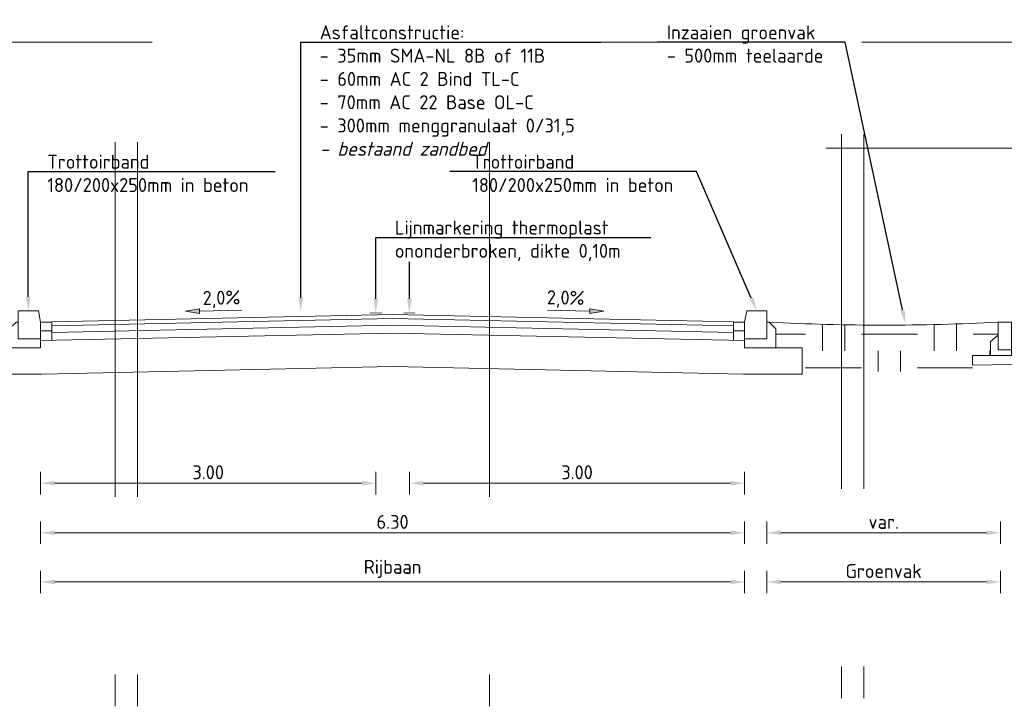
# Model space of a CAD drawing. Header units: metres. Extents: x 195696 to 514079, y 327475 to 328989.
# Tile 224 of 256: x 196449.47 to 196458.28, y 327685.82 to 327691.96. Entities that reach past the tile are written whole.
import ezdxf
from ezdxf import colors
from ezdxf.entities.mleader import LeaderData, LeaderLine
from ezdxf.math import Vec2, Vec3

# ---------------------------------------------------------------- set-up
doc = ezdxf.new("R2010")
doc.units = ezdxf.units.M
doc.linetypes.add('HIDDEN2', pattern=[4.7625, 3.175, -1.5875])
doc.linetypes.add('XX-AFBREEK', pattern=[7, 4, -1, 1, -1])
for name, color, linetype, lineweight in [('N-WE-GR-GROND-A', 92, 'Continuous', 18), ('X-XX-AL-DETAIL1-G', 7, 'Continuous', 18), ('X-XX-AL-DETAIL1-M', 6, 'Continuous', 18), ('X-XX-AL-DETAIL2-G', 6, 'Continuous', 18), ('X-XX-AL-DETAIL2_AFBREEKLIJN-G', 6, 'XX-AFBREEK', 18), ('X-XX-AL-T25', 7, 'Continuous', 25)]:
    doc.layers.add(name, color=color, linetype=linetype, lineweight=lineweight)
doc.layers.add('X-XX-AL-HULPLIJN_CYAAN-GD', color=2, linetype='Continuous', lineweight=18, plot=False)
doc.styles.add('NLCS-ISO', font='NLCS-ISO.ttf')
doc.styles.add('NLCS-ISO-M50-T25', font='NLCS-ISO.ttf', dxfattribs={"height": 0.125})
doc.dimstyles.new('NLCS-M50-T25-PIJL_L2_H2', dxfattribs={"dimscale": 0.05, "dimtxt": 2.5, "dimasz": 2.5, "dimexe": 2, "dimexo": 2, "dimgap": 0.7, "dimtad": 1, "dimzin": 0, "dimdsep": 46, "dimtxsty": 'NLCS-ISO-M50-T25', "dimcen": 0, "dimdle": 2, "dimclrd": 256, "dimclre": 256, "dimclrt": 7, "dimazin": 0, "dimtfac": 1, "dimtdec": 3, "dimtofl": 0, "dimtmove": 0, "dimatfit": 3, "dimfxl": 2, "dimfxlon": 1, "dimtfillclr": 256, "dimtolj": 1, "dimtzin": 0, "dimlwd": -1, "dimlwe": -1, "dimarcsym": 0})

# ---------------------------------------------------------------- blocks, each defined once
blk = doc.blocks.new('*U424')
at = {"layer": 'X-XX-AL-DETAIL1-G'}
blk.add_lwpolyline([(-0.2, -0.1), (-0.2, -0.25), (0, -0.25), (0, 0), (-0.18, 0)], close=True, dxfattribs=at)
blk.add_lwpolyline([(-0.2, -0.25), (-0.2, -0.33), (0.08, -0.33), (0.08, -0.16), (0.02, -0.1), (0, -0.1)], dxfattribs=at)
blk = doc.blocks.new('*U63')
at = {"xscale": -1, "rotation": 6.67010446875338e-08}
blk.add_blockref('*U424', (-0.4, 0.09), dxfattribs=at)
blk = doc.blocks.new('*D82')
at = {"layer": 'defpoints', "color": 0, "transparency": 16777216}
for p in [(196449.6541, 327688.5661), (196455.9541, 327688.5661), (196455.9541, 327687.3738)]:
    blk.add_point(p, dxfattribs=at)
at = {"layer": 'X-XX-AL-DETAIL1-M', "transparency": 16777216}
for p, q in [((196449.6541, 327687.4738), (196449.6541, 327687.2738)), ((196455.9541, 327687.4738), (196455.9541, 327687.2738)), ((196449.7791, 327687.3738), (196455.8291, 327687.3738))]:
    blk.add_line(p, q, dxfattribs=at)
for points in [[(196449.7791, 327687.3946), (196449.7791, 327687.353), (196449.6541, 327687.3738)], [(196455.8291, 327687.3946), (196455.8291, 327687.353), (196455.9541, 327687.3738)]]:
    blk.add_solid(points, dxfattribs=at)
at = {"layer": 'X-XX-AL-DETAIL1-M', "color": 7, "transparency": 16777216, "insert": (196452.8041, 327687.4713), "char_height": 0.125, "attachment_point": 5, "style": 'NLCS-ISO-M50-T25'}
blk.add_mtext('\\A1;6.30', dxfattribs=at)
blk = doc.blocks.new('*D85')
at = {"layer": 'defpoints', "color": 0, "transparency": 16777216}
for p in [(196449.6541, 327688.5661), (196455.9541, 327688.5661), (196455.9541, 327686.9339)]:
    blk.add_point(p, dxfattribs=at)
at = {"layer": 'X-XX-AL-DETAIL1-M', "transparency": 16777216}
for p, q in [((196449.6541, 327687.0339), (196449.6541, 327686.8339)), ((196455.9541, 327687.0339), (196455.9541, 327686.8339)), ((196449.7791, 327686.9339), (196455.8291, 327686.9339))]:
    blk.add_line(p, q, dxfattribs=at)
for points in [[(196449.7791, 327686.9547), (196449.7791, 327686.9131), (196449.6541, 327686.9339)], [(196455.8291, 327686.9547), (196455.8291, 327686.9131), (196455.9541, 327686.9339)]]:
    blk.add_solid(points, dxfattribs=at)
at = {"layer": 'X-XX-AL-DETAIL1-M', "color": 7, "transparency": 16777216, "insert": (196452.8041, 327687.0501), "char_height": 0.125, "attachment_point": 5, "style": 'NLCS-ISO-M50-T25'}
blk.add_mtext('\\A1;Rijbaan', dxfattribs=at)
blk = doc.blocks.new('*D86')
at = {"layer": 'defpoints', "color": 0, "transparency": 16777216}
for p in [(196456.1541, 327688.6223), (196458.2441, 327688.6223), (196458.2441, 327686.9339)]:
    blk.add_point(p, dxfattribs=at)
at = {"layer": 'X-XX-AL-DETAIL1-M', "transparency": 16777216}
for p, q in [((196456.1541, 327687.0339), (196456.1541, 327686.8339)), ((196458.2441, 327687.0339), (196458.2441, 327686.8339)), ((196456.2791, 327686.9339), (196458.1191, 327686.9339))]:
    blk.add_line(p, q, dxfattribs=at)
for points in [[(196456.2791, 327686.9547), (196456.2791, 327686.9131), (196456.1541, 327686.9339)], [(196458.1191, 327686.9547), (196458.1191, 327686.9131), (196458.2441, 327686.9339)]]:
    blk.add_solid(points, dxfattribs=at)
at = {"layer": 'X-XX-AL-DETAIL1-M', "color": 7, "transparency": 16777216, "insert": (196457.1991, 327687.0314), "char_height": 0.125, "attachment_point": 5, "style": 'NLCS-ISO-M50-T25'}
blk.add_mtext('\\A1;Groenvak', dxfattribs=at)
blk = doc.blocks.new('*D88')
at = {"layer": 'defpoints', "color": 0, "transparency": 16777216}
for p in [(196456.1541, 327688.6223), (196458.2441, 327688.6223), (196458.2441, 327687.3738)]:
    blk.add_point(p, dxfattribs=at)
at = {"layer": 'X-XX-AL-DETAIL1-M', "transparency": 16777216}
for p, q in [((196456.1541, 327687.4738), (196456.1541, 327687.2738)), ((196458.2441, 327687.4738), (196458.2441, 327687.2738)), ((196456.2791, 327687.3738), (196458.1191, 327687.3738))]:
    blk.add_line(p, q, dxfattribs=at)
for points in [[(196456.2791, 327687.3946), (196456.2791, 327687.353), (196456.1541, 327687.3738)], [(196458.1191, 327687.3946), (196458.1191, 327687.353), (196458.2441, 327687.3738)]]:
    blk.add_solid(points, dxfattribs=at)
at = {"layer": 'X-XX-AL-DETAIL1-M', "color": 7, "transparency": 16777216, "insert": (196457.1991, 327687.4713), "char_height": 0.125, "attachment_point": 5, "style": 'NLCS-ISO-M50-T25'}
blk.add_mtext('\\A1;var.', dxfattribs=at)
blk = doc.blocks.new('*D90')
at = {"layer": 'defpoints', "color": 0, "transparency": 16777216}
for p in [(196452.6541, 327689.3408), (196449.6541, 327689.2593), (196452.6541, 327687.8178)]:
    blk.add_point(p, dxfattribs=at)
at = {"layer": 'X-XX-AL-DETAIL1-M', "transparency": 16777216}
for p, q in [((196449.6541, 327687.9178), (196449.6541, 327687.7178)), ((196452.6541, 327687.9178), (196452.6541, 327687.7178)), ((196449.7791, 327687.8178), (196452.5291, 327687.8178))]:
    blk.add_line(p, q, dxfattribs=at)
for points in [[(196449.7791, 327687.8386), (196449.7791, 327687.7969), (196449.6541, 327687.8178)], [(196452.5291, 327687.8386), (196452.5291, 327687.7969), (196452.6541, 327687.8178)]]:
    blk.add_solid(points, dxfattribs=at)
at = {"layer": 'X-XX-AL-DETAIL1-M', "color": 7, "transparency": 16777216, "insert": (196451.1541, 327687.9153), "char_height": 0.125, "attachment_point": 5, "style": 'NLCS-ISO-M50-T25'}
blk.add_mtext('\\A1;3.00', dxfattribs=at)
blk = doc.blocks.new('*D91')
at = {"layer": 'defpoints', "color": 0, "transparency": 16777216}
for p in [(196452.956, 327689.3396), (196455.9541, 327689.2593), (196455.9541, 327687.8178)]:
    blk.add_point(p, dxfattribs=at)
at = {"layer": 'X-XX-AL-DETAIL1-M', "transparency": 16777216}
for p, q in [((196452.956, 327687.9178), (196452.956, 327687.7178)), ((196455.9541, 327687.9178), (196455.9541, 327687.7178)), ((196453.081, 327687.8178), (196455.8291, 327687.8178))]:
    blk.add_line(p, q, dxfattribs=at)
for points in [[(196453.081, 327687.8386), (196453.081, 327687.7969), (196452.956, 327687.8178)], [(196455.8291, 327687.8386), (196455.8291, 327687.7969), (196455.9541, 327687.8178)]]:
    blk.add_solid(points, dxfattribs=at)
at = {"layer": 'X-XX-AL-DETAIL1-M', "color": 7, "transparency": 16777216, "insert": (196454.455, 327687.9153), "char_height": 0.125, "attachment_point": 5, "style": 'NLCS-ISO-M50-T25'}
blk.add_mtext('\\A1;3.00', dxfattribs=at)
blk = doc.blocks.new('*U66')
at = {"layer": 'X-XX-AL-DETAIL2-G'}
h = blk.add_hatch(color=256, dxfattribs=at)
h.dxf.hatch_style = 1
h.paths.add_polyline_path([(0, -0.0076), (-0.0004, -0.0285), (0.125, -0.0101), (0.0004, 0.0133)])
for p, q in [((0, -0.0076), (-0.3805, 0)), ((0.0004, 0.0133), (0, -0.0076)), ((-0.0004, -0.0285), (0, -0.0076)), ((0.125, -0.0101), (-0.0004, -0.0285))]:
    blk.add_line(p, q, dxfattribs=at)
at = {"layer": 'X-XX-AL-DETAIL2_AFBREEKLIJN-G'}
blk.add_line((0.125, -0.0101), (0.0004, 0.0133), dxfattribs=at)
at = {"layer": 'X-XX-AL-T25', "style": 'NLCS-ISO'}
blk.add_text('2,0%%%', height=0.125, rotation=358.85424, dxfattribs=at).set_placement((-0.3861, 0.0532))
blk = doc.blocks.new('*U65')
at = {"layer": 'X-XX-AL-DETAIL2-G'}
h = blk.add_hatch(color=256, dxfattribs=at)
h.dxf.hatch_style = 1
h.paths.add_polyline_path([(-0.3805, -0.0076), (-0.3801, -0.0285), (-0.5055, -0.0101), (-0.3809, 0.0133)])
for p, q in [((-0.3809, 0.0133), (-0.3805, -0.0076)), ((-0.3805, -0.0076), (0, 0)), ((-0.5055, -0.0101), (-0.3801, -0.0285)), ((-0.3801, -0.0285), (-0.3805, -0.0076))]:
    blk.add_line(p, q, dxfattribs=at)
at = {"layer": 'X-XX-AL-DETAIL2_AFBREEKLIJN-G'}
blk.add_line((-0.5055, -0.0101), (-0.3809, 0.0133), dxfattribs=at)
at = {"layer": 'X-XX-AL-T25', "style": 'NLCS-ISO'}
blk.add_text('2,0%%%', height=0.125, rotation=1.14576, dxfattribs=at).set_placement((-0.3505, 0.046))
blk = doc.blocks.new('*U239')
at = {"layer": 'X-XX-AL-DETAIL1-G'}
blk.add_lwpolyline([(0, -0.2501), (0.12, -0.2501), (0.12, -0.0001), (0, -0.0001)], close=True, dxfattribs=at)
at = {"layer": 'X-XX-AL-DETAIL1-G', "flags": 128}
blk.add_lwpolyline([(0, -0.2501), (0, -0.3001), (0.19, -0.3), (0.19, -0.1752), (0.12, -0.1166)], dxfattribs=at)

msp = doc.modelspace()

# ---------------------------------------------------------------- hatches: boundary and pattern name
at = {"layer": 'N-WE-GR-GROND-A', "lineweight": 0}
h = msp.add_hatch(dxfattribs=at)
h.set_pattern_fill('AGR-GROND', color=256, scale=0.2, pattern_type=2)
h.set_pattern_definition([(0, (0, 0.15), (0.5, 0.5), [0.5, -0.5]), (0, (0, 0.35), (0.5, 0.5), [0.5, -0.5]), (90, (0.15, 0.5), (-0.5, 0.5), [0.5, -0.5]), (90, (0.35, 0.5), (-0.5, 0.5), [0.5, -0.5])])
edge = h.paths.add_edge_path()
edge.add_arc((196457.1991, 327708.0691), 18.8376, 266.88086, 273.11914)
edge.add_line((196458.2241, 327689.2593), (196458.2241, 327689.1428))
edge.add_line((196458.2241, 327689.1428), (196458.1541, 327689.0842))
edge.add_line((196458.1541, 327689.0842), (196458.154, 327688.9593))
edge.add_line((196458.154, 327688.9593), (196457.9941, 327688.9594))
edge.add_line((196457.9941, 327688.9594), (196457.9941, 327688.8156))
edge.add_line((196457.9941, 327688.8156), (196456.469, 327688.8156))
edge.add_line((196456.469, 327688.8156), (196456.469, 327689.0293))
edge.add_line((196456.469, 327689.0293), (196456.2341, 327689.0293))
edge.add_line((196456.2341, 327689.0293), (196456.2341, 327689.1993))
edge.add_line((196456.2341, 327689.1993), (196456.1741, 327689.2593))

# ---------------------------------------------------------------- linework, layer by layer
at = {"layer": 'X-XX-AL-DETAIL1-G', "flags": 128}
for points in [[(196449.7541, 327689.2593), (196449.7541, 327689.2614), (196452.8041, 327689.3254), (196455.8541, 327689.2614), (196455.8541, 327689.2593)], [(196449.7541, 327689.2264), (196452.8041, 327689.2904), (196455.8541, 327689.2264)], [(196449.9541, 327689.3502), (196449.9533, 327689.3502)], [(196449.7541, 327689.1664), (196452.8041, 327689.2304), (196455.8541, 327689.1664)], [(196449.6541, 327689.0943), (196452.8041, 327689.1604), (196455.9541, 327689.0943)], [(196449.3741, 327689.0293), (196449.1392, 327689.0293), (196449.1392, 327688.7944), (196449.6638, 327688.7944), (196452.8041, 327688.8603), (196455.9443, 327688.7944), (196456.469, 327688.7944), (196456.469, 327689.0293), (196456.2341, 327689.0293)], [(196461.1239, 327689.0793), (196461.2738, 327689.0793), (196461.2738, 327688.9294), (196457.9941, 327688.8733), (196457.9941, 327688.9594), (196458.154, 327688.9594)]]:
    msp.add_lwpolyline(points, dxfattribs=at)
for points in [[(196449.6541, 327689.1793), (196449.7541, 327689.1793), (196449.7541, 327689.2593), (196449.6541, 327689.2593)], [(196449.6541, 327689.1793), (196449.7541, 327689.1793), (196449.7541, 327689.0964), (196449.6541, 327689.0943)], [(196455.8541, 327689.1793), (196455.9541, 327689.1793), (196455.9541, 327689.2593), (196455.8541, 327689.2593)], [(196455.8541, 327689.1793), (196455.9541, 327689.1793), (196455.9541, 327689.0943), (196455.8541, 327689.0964)]]:
    msp.add_lwpolyline(points, close=True, dxfattribs=at)
msp.add_lwpolyline([(196456.1741, 327689.2593, 0.027226), (196458.2241, 327689.2593, 0.027226)], format="xyb", dxfattribs=at)
at = {"layer": 'X-XX-AL-DETAIL1-M', "flags": 128}
for points in [[(196452.7041, 327689.3408), (196452.6041, 327689.3385)], [(196452.9041, 327689.3408), (196453.004, 327689.3385)]]:
    msp.add_lwpolyline(points, dxfattribs=at)
at = {"layer": 'X-XX-AL-HULPLIJN_CYAAN-GD', "linetype": 'HIDDEN2'}
for points in [[(196433.1898, 327691.7639), (196462.9652, 327691.7639)], [(196456.8223, 327690.9406), (196456.8223, 327685.8929)], [(196457.0223, 327690.9406), (196457.0223, 327685.8929)], [(196450.3223, 327690.869), (196450.3223, 327685.8213)], [(196450.5223, 327690.869), (196450.5223, 327685.8213)], [(196453.6723, 327690.869), (196453.6723, 327685.8213)], [(196456.6836, 327690.8152), (196462.2005, 327690.8152)]]:
    msp.add_lwpolyline(points, dxfattribs=at)
at = {"layer": 'X-XX-AL-T25', "flags": 128}
msp.add_lwpolyline([(196452.9541, 327689.4658), (196452.9541, 327689.7984)], dxfattribs=at)
at = {"layer": 'X-XX-AL-T25'}
msp.add_solid([(196452.9749, 327689.4658), (196452.9541, 327689.3408), (196452.9332, 327689.4658)], dxfattribs=at)

# ---------------------------------------------------------------- block references
at = {"layer": 'X-XX-AL-DETAIL1-G'}
msp.add_blockref('*U63', (196449.8541, 327689.2693), dxfattribs=at)
at = {"layer": 'X-XX-AL-DETAIL1-G', "xscale": -1}
for name, p in [('*U63', (196455.7541, 327689.2693)), ('*U239', (196458.3441, 327689.2594))]:
    msp.add_blockref(name, p, dxfattribs=at)
at = {"layer": 'X-XX-AL-DETAIL1-M'}
for name, p in [('*U65', (196451.456, 327689.3655)), ('*U66', (196454.5696, 327689.3655))]:
    msp.add_blockref(name, p, dxfattribs=at)

# ---------------------------------------------------------------- dimensions: what is measured, and where the dimension line sits
for base, p1, p2, picture, middle in [((196452.6541, 327687.8178), (196449.6541, 327689.2593), (196452.6541, 327689.3408), '*D90', (196451.1541, 327687.9153)), ((196455.9541, 327687.8178), (196452.956, 327689.3396), (196455.9541, 327689.2593), '*D91', (196454.455, 327687.9153)), ((196455.9541, 327687.3738), (196449.6541, 327688.5661), (196455.9541, 327688.5661), '*D82', (196452.8041, 327687.4713))]:
    dim = msp.add_linear_dim(base=base, p1=p1, p2=p2, dimstyle='NLCS-M50-T25-PIJL_L2_H2', dxfattribs=at)
    dim.commit()
    dim.dimension.update_dxf_attribs({"geometry": picture, "text_midpoint": middle})
for base, p1, p2, text, picture, middle in [((196455.9541, 327686.9339), (196449.6541, 327688.5661), (196455.9541, 327688.5661), 'Rijbaan', '*D85', (196452.8041, 327687.0501)), ((196458.2441, 327687.3738), (196456.1541, 327688.6223), (196458.2441, 327688.6223), 'var.', '*D88', (196457.1991, 327687.4713))]:
    dim = msp.add_linear_dim(base=base, p1=p1, p2=p2, text=text, dimstyle='NLCS-M50-T25-PIJL_L2_H2', dxfattribs=at)
    dim.commit()
    dim.dimension.update_dxf_attribs({"geometry": picture, "text_midpoint": middle})
dim = msp.add_linear_dim(base=(196458.2441, 327686.9339), p1=(196456.1541, 327688.6223), p2=(196458.2441, 327688.6223), text='Groenvak', dimstyle='NLCS-M50-T25-PIJL_L2_H2', dxfattribs=at)
dim.commit()
dim.dimension.update_dxf_attribs({"geometry": '*D86', "text_midpoint": (196457.1991, 327686.9339), "dimtype": 160})

# ---------------------------------------------------------------- leaders
at = {"layer": 'X-XX-AL-T25'}
ml = msp.add_multileader_mtext('Standard', dxfattribs=at)
ml.set_content('\\A1;Betontegels, 300x300x45mm\\P- 50mm brekerzand\\P{\\fNLCS-ISO|b0|i1|c0|p34;\\C8;- bestaand zandbed}', color=256, style='NLCS-ISO-M50-T25')
ml.set_leader_properties(color=256, linetype='ByLayer', lineweight=-1)
ml.build(insert=Vec2(0, 0))
ml.multileader.update_dxf_attribs({"text_left_attachment_type": 6, "text_right_attachment_type": 6, "dogleg_length": 0.125, "arrow_head_size": 0.125})
ctx = ml.context
ctx.base_point, ctx.char_height, ctx.arrow_head_size, ctx.landing_gap_size, ctx.plane_origin = Vec3(196439.2008, 327691.8038), 0.125, 0.125, 0.045, Vec3(196442.0745, 327689.9321)
ctx.left_attachment, ctx.right_attachment = 6, 6
notes = []
notes.append((ctx, [(1, (1, 1, 0), (196441.5345, 327691.8038), (-1, 0), 0.125, [(0, [(196442.0745, 327689.3515)], 0, [])])]))
ctx.mtext.insert, ctx.mtext.width, ctx.mtext.flow_direction = Vec3(196439.2458, 327691.9538), 556.36299, 5
ml = msp.add_multileader_mtext('Standard', dxfattribs=at)
ml.set_content('Rijwielpadband \\P40/120x250mm in beton', color=256, style='NLCS-ISO-M50-T25')
ml.set_leader_properties(color=256, linetype='ByLayer', lineweight=-1)
ml.build(insert=Vec2(0, 0))
ml.multileader.update_dxf_attribs({"text_left_attachment_type": 6, "text_right_attachment_type": 6, "dogleg_length": 0.125, "arrow_head_size": 0.125})
ctx = ml.context
ctx.base_point, ctx.char_height, ctx.arrow_head_size, ctx.landing_gap_size, ctx.plane_origin = Vec3(196442.6387, 327691.7755), 0.125, 0.125, 0.045, Vec3(196442.5137, 327687.2296)
ctx.left_attachment, ctx.right_attachment = 6, 6
notes.append((ctx, [(0, (1, 1, 0), (196442.5137, 327691.7755), (1, 0), 0.125, [(0, [(196442.5137, 327689.3209)], 0, [])])]))
ctx.mtext.insert, ctx.mtext.width, ctx.mtext.flow_direction = Vec3(196442.6837, 327691.9255), 480.939194, 5
ml = msp.add_multileader_mtext('Standard', dxfattribs=at)
ml.set_content('Inzaaien groenvak\\P- 500mm teelaarde', color=256, style='NLCS-ISO-M50-T25')
ml.set_leader_properties(color=256, linetype='ByLayer', lineweight=-1)
ml.build(insert=Vec2(0, 0))
ml.multileader.update_dxf_attribs({"text_left_attachment_type": 6, "text_right_attachment_type": 6, "dogleg_length": 0.125, "arrow_head_size": 0.125})
ctx = ml.context
ctx.base_point, ctx.char_height, ctx.arrow_head_size, ctx.landing_gap_size, ctx.plane_origin = Vec3(196447.4941, 327691.7639), 0.125, 0.125, 0.045, Vec3(196447.3691, 327689.2213)
ctx.left_attachment, ctx.right_attachment = 6, 6
notes.append((ctx, [(0, (1, 1, 0), (196447.3691, 327691.7639), (1, 0), 0.125, [(0, [(196447.3691, 327689.1458)], 0, [])])]))
ctx.mtext.insert, ctx.mtext.width, ctx.mtext.flow_direction = Vec3(196447.5391, 327691.9139), 387.866198, 5
ml = msp.add_multileader_mtext('Standard', dxfattribs=at)
ml.set_content('Asfaltconstructie:\\P- 35mm SMA-NL 8B of 11B\\P- 60mm AC 2 Bind TL-C\\P- 70mm AC 22 Base OL-C\\P- 300mm menggranulaat 0/31,5\\P{\\A1;\\fNLCS-ISO|b0|i1|c0|p34;\\C8;- bestaand zandbed}', color=256, style='NLCS-ISO-M50-T25')
ml.set_leader_properties(color=256, linetype='ByLayer', lineweight=-1)
ml.build(insert=Vec2(0, 0))
ml.multileader.update_dxf_attribs({"text_left_attachment_type": 6, "text_right_attachment_type": 6, "dogleg_length": 0.125, "arrow_head_size": 0.125})
ctx = ml.context
ctx.base_point, ctx.char_height, ctx.arrow_head_size, ctx.landing_gap_size, ctx.plane_origin = Vec3(196452.1074, 327691.7639), 0.125, 0.125, 0.045, Vec3(196451.9824, 327688.7049)
ctx.left_attachment, ctx.right_attachment = 6, 6
notes.append((ctx, [(0, (1, 1, 0), (196451.9824, 327691.7639), (1, 0), 0.125, [(0, [(196451.9824, 327689.3513)], 0, [])])]))
ctx.mtext.insert, ctx.mtext.width, ctx.mtext.flow_direction = Vec3(196452.1524, 327691.9139), 609.132872, 5
ml = msp.add_multileader_mtext('Standard', dxfattribs=at)
ml.set_content('Inzaaien groenvak\\P- 500mm teelaarde', color=256, style='NLCS-ISO-M50-T25')
ml.set_leader_properties(color=256, linetype='ByLayer', lineweight=-1)
ml.build(insert=Vec2(0, 0))
ml.multileader.update_dxf_attribs({"text_left_attachment_type": 6, "text_right_attachment_type": 6, "dogleg_length": 0.125, "arrow_head_size": 0.125})
ctx = ml.context
ctx.base_point, ctx.char_height, ctx.arrow_head_size, ctx.landing_gap_size, ctx.plane_origin = Vec3(196455.2135, 327691.7639), 0.125, 0.125, 0.045, Vec3(196457.3935, 327689.2213)
ctx.left_attachment, ctx.right_attachment = 6, 6
notes.append((ctx, [(0, (1, 1, 0), (196456.8535, 327691.7639), (-1, 0), 0.125, [(0, [(196457.3935, 327689.2459)], 0, [])])]))
ctx.mtext.insert, ctx.mtext.width, ctx.mtext.flow_direction = Vec3(196455.2585, 327691.9139), 387.866198, 5
ml = msp.add_multileader_mtext('Standard', dxfattribs=at)
ml.set_content('Opsluitband\\P60x200mm ', color=256, style='NLCS-ISO-M50-T25')
ml.set_leader_properties(color=256, linetype='ByLayer', lineweight=-1)
ml.build(insert=Vec2(0, 0))
ml.multileader.update_dxf_attribs({"text_left_attachment_type": 6, "text_right_attachment_type": 6, "dogleg_length": 0.125, "arrow_head_size": 0.125})
ctx = ml.context
ctx.base_point, ctx.char_height, ctx.arrow_head_size, ctx.landing_gap_size, ctx.plane_origin = Vec3(196439.0291, 327690.6062), 0.125, 0.125, 0.045, Vec3(196440.6341, 327686.737)
ctx.left_attachment, ctx.right_attachment = 6, 6
notes.append((ctx, [(0, (1, 1, 0), (196440.0941, 327690.6062), (-1, 0), 0.125, [(0, [(196440.6341, 327689.3233)], 0, [])])]))
ctx.mtext.insert, ctx.mtext.width, ctx.mtext.flow_direction = Vec3(196439.0741, 327690.7562), 298.785692, 5
ml = msp.add_multileader_mtext('Standard', dxfattribs=at)
ml.set_content('Opsluitband\\P100x200mm in beton', color=256, style='NLCS-ISO-M50-T25')
ml.set_leader_properties(color=256, linetype='ByLayer', lineweight=-1)
ml.build(insert=Vec2(0, 0))
ml.multileader.update_dxf_attribs({"text_left_attachment_type": 6, "text_right_attachment_type": 6, "dogleg_length": 0.125, "arrow_head_size": 0.125})
ctx = ml.context
ctx.base_point, ctx.char_height, ctx.arrow_head_size, ctx.landing_gap_size, ctx.plane_origin = Vec3(196445.2691, 327690.6062), 0.125, 0.125, 0.045, Vec3(196445.1441, 327687.268)
ctx.left_attachment, ctx.right_attachment = 6, 6
notes.append((ctx, [(0, (1, 1, 0), (196445.1441, 327690.6062), (1, 0), 0.125, [(0, [(196445.1441, 327689.2593)], 0, [])])]))
ctx.mtext.insert, ctx.mtext.width, ctx.mtext.flow_direction = Vec3(196445.3141, 327690.7562), 480.939194, 5
ml = msp.add_multileader_mtext('Standard', dxfattribs=at)
ml.set_content('Trottoirband \\P180/200x250mm in beton', color=256, style='NLCS-ISO-M50-T25')
ml.set_leader_properties(color=256, linetype='ByLayer', lineweight=-1)
ml.build(insert=Vec2(0, 0))
ml.multileader.update_dxf_attribs({"text_left_attachment_type": 6, "text_right_attachment_type": 6, "dogleg_length": 0.125, "arrow_head_size": 0.125})
ctx = ml.context
ctx.base_point, ctx.char_height, ctx.arrow_head_size, ctx.landing_gap_size, ctx.plane_origin = Vec3(196449.6691, 327690.6062), 0.125, 0.125, 0.045, Vec3(196449.5441, 327687.268)
ctx.left_attachment, ctx.right_attachment = 6, 6
notes.append((ctx, [(0, (1, 1, 0), (196449.5441, 327690.6062), (1, 0), 0.125, [(0, [(196449.5441, 327689.3593)], 0, [])])]))
ctx.mtext.insert, ctx.mtext.width, ctx.mtext.flow_direction = Vec3(196449.7141, 327690.7562), 480.939194, 5
ml = msp.add_multileader_mtext('Standard', dxfattribs=at)
ml.set_content('Trottoirband\\P180/200x250mm in beton', color=256, style='NLCS-ISO-M50-T25')
ml.set_leader_properties(color=256, linetype='ByLayer', lineweight=-1)
ml.build(insert=Vec2(0, 0))
ml.multileader.update_dxf_attribs({"text_left_attachment_type": 6, "text_right_attachment_type": 6, "dogleg_length": 0.125, "arrow_head_size": 0.125})
ctx = ml.context
ctx.base_point, ctx.char_height, ctx.arrow_head_size, ctx.landing_gap_size, ctx.plane_origin = Vec3(196453.4716, 327690.6062), 0.125, 0.125, 0.045, Vec3(196456.0641, 327687.268)
ctx.left_attachment, ctx.right_attachment = 6, 6
notes.append((ctx, [(0, (1, 1, 0), (196455.5241, 327690.6062), (-1, 0), 0.125, [(0, [(196456.0641, 327689.3593)], 0, [])])]))
ctx.mtext.insert, ctx.mtext.width, ctx.mtext.flow_direction = Vec3(196453.5166, 327690.7562), 480.939194, 5
ml = msp.add_multileader_mtext('Standard', dxfattribs=at)
ml.set_content('\\A1;Betonstraatstenen\\Pkeiformaat, kleur rood\\P- 50mm brekerzand\\P- 250mm menggranulaat\\P  0/31,5\\P{\\fNLCS-ISO|b0|i1|c0|p34;\\C8;- bestaand zandbed}', color=256, style='NLCS-ISO-M50-T25')
ml.set_leader_properties(color=256, linetype='ByLayer', lineweight=-1)
ml.build(insert=Vec2(0, 0))
ml.multileader.update_dxf_attribs({"text_left_attachment_type": 6, "text_right_attachment_type": 6, "dogleg_length": 0.125, "arrow_head_size": 0.125})
ctx = ml.context
ctx.base_point, ctx.char_height, ctx.arrow_head_size, ctx.landing_gap_size, ctx.plane_origin = Vec3(196442.9974, 327690.6062), 0.125, 0.125, 0.045, Vec3(196442.8724, 327689.7957)
ctx.left_attachment, ctx.right_attachment = 6, 6
notes.append((ctx, [(1, (1, 1, 0), (196442.8724, 327690.6062), (1, 0), 0.125, [(0, [(196442.8724, 327689.2151)], 0, [])])]))
ctx.mtext.insert, ctx.mtext.width, ctx.mtext.flow_direction = Vec3(196443.0424, 327690.7562), 704.357369, 5
ml = msp.add_multileader_mtext('Standard', dxfattribs=at)
ml.set_content('Lijnmarkering thermoplast\\Pononderbroken, dikte 0,10m', color=256, style='NLCS-ISO-M50-T25')
ml.set_leader_properties(color=256, linetype='ByLayer', lineweight=-1)
ml.build(insert=Vec2(0, 0))
ml.multileader.update_dxf_attribs({"text_left_attachment_type": 6, "text_right_attachment_type": 6, "dogleg_length": 0.125, "arrow_head_size": 0.125})
ctx = ml.context
ctx.base_point, ctx.char_height, ctx.arrow_head_size, ctx.landing_gap_size, ctx.plane_origin = Vec3(196452.7791, 327690.0173), 0.125, 0.125, 0.045, Vec3(196452.6541, 327687.2495)
ctx.left_attachment, ctx.right_attachment = 6, 6
notes.append((ctx, [(0, (1, 1, 0), (196452.6541, 327690.0173), (1, 0), 0.125, [(0, [(196452.6541, 327689.3408)], 0, [])])]))
ctx.mtext.insert, ctx.mtext.width, ctx.mtext.flow_direction = Vec3(196452.8241, 327690.1673), 528.529603, 5
ml = msp.add_multileader_mtext('Standard', dxfattribs=at)
ml.set_content('Wadi inzaaien met gras', color=256, style='NLCS-ISO-M50-T25')
ml.set_leader_properties(color=256, linetype='ByLayer', lineweight=-1)
ml.build(insert=Vec2(0, 0))
ml.multileader.update_dxf_attribs({"text_left_attachment_type": 6, "text_right_attachment_type": 6, "dogleg_length": 0.125, "arrow_head_size": 0.125})
ctx = ml.context
ctx.base_point, ctx.char_height, ctx.arrow_head_size, ctx.landing_gap_size, ctx.plane_origin = Vec3(196435.5061, 327689.3009), 0.125, 0.125, 0.045, Vec3(196438.0236, 327688.8682)
ctx.left_attachment, ctx.right_attachment = 6, 6
notes.append((ctx, [(0, (1, 1, 0), (196437.4836, 327689.3009), (-1, 0), 0.125, [(0, [(196438.0236, 327688.1216)], 0, [])])]))
ctx.mtext.insert, ctx.mtext.width, ctx.mtext.flow_direction = Vec3(196435.5511, 327689.4634), 19852.62901, 5
for ctx, leaders in notes:
    for number, flags, end, landing, length, lines in leaders:
        leader = LeaderData()
        leader.index, (leader.has_last_leader_line, leader.has_dogleg_vector, leader.attachment_direction) = number, flags
        leader.last_leader_point, leader.dogleg_vector, leader.dogleg_length = Vec3(end), Vec3(landing), length
        for number, points, colour, breaks in lines:
            line = LeaderLine()
            line.index, line.vertices, line.color, line.breaks = number, Vec3.list(points), colors.encode_raw_color(colour), breaks
            leader.lines.append(line)
        ctx.leaders.append(leader)

doc.saveas('drawing.dxf')
